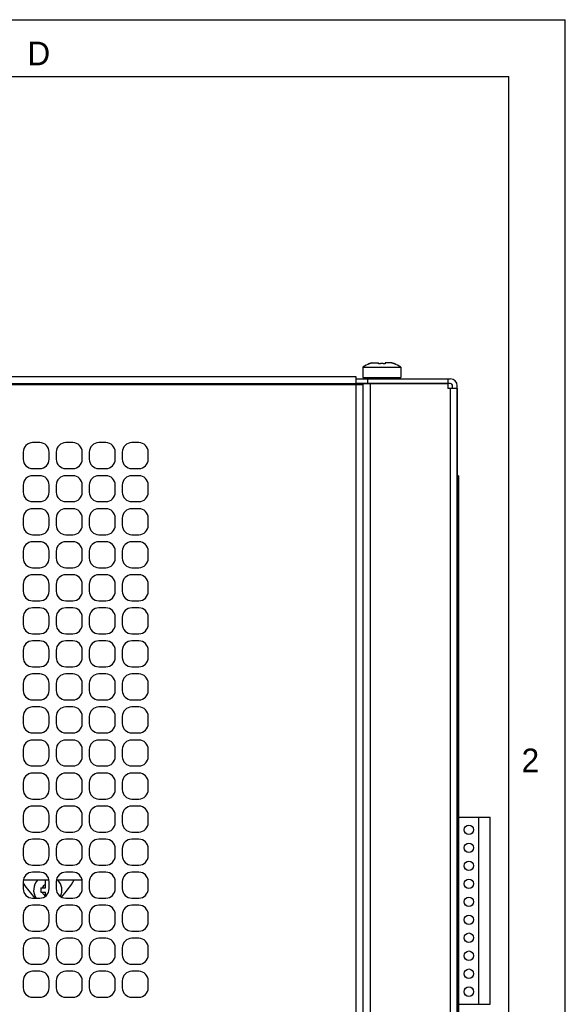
# Model space of a CAD drawing. Header units: millimetres. Extents: x 0 to 420, y 0 to 297.
# Tile 180 of 180: x 362 to 420, y 193 to 297. Entities that reach past the tile are written whole.
import ezdxf

# ---------------------------------------------------------------- set-up
doc = ezdxf.new("R2010")
doc.units = ezdxf.units.MM
doc.header["$LTSCALE"] = 23.1
doc.layers.get('0').update_dxf_attribs({"linetype": 'CONTINUOUS'})
doc.layers.add('ASSI', color=7, linetype='CONTINUOUS')
doc.styles.add('TEXTSTYLE_2', font='trium.ttf')

msp = doc.modelspace()

# ---------------------------------------------------------------- linework, layer by layer
at = {"color": 2, "linetype": 'CONTINUOUS'}
for p in [(0, 297), (420, 0)]:
    msp.add_line(p, (420, 297), dxfattribs=at)
at = {"color": 7, "linetype": 'CONTINUOUS'}
for p, q in [((18, 291), (414.000005, 291)), ((414.000005, 6), (414.000005, 291)), ((399.25437, 260.551609), (399.249923, 260.568206)), ((399.536068, 260.650335), (400.187916, 260.650335)), ((400.21437, 260.551609), (400.187916, 260.650335)), ((400.925148, 260.650335), (400.898694, 260.551609)), ((401.576996, 260.650335), (400.925148, 260.650335)), ((401.863141, 260.568206), (401.858694, 260.551609)), ((342.956532, 259.200335), (397.806532, 259.200335)), ((397.806532, 258.950335), (407.806532, 258.950335)), ((399.056532, 258.450335), (399.056532, 258.950335)), ((407.556532, 258.950335), (407.556532, 258.450335)), ((407.806532, 258.450335), (397.806532, 258.450335)), ((407.556532, 258.425335), (399.306532, 258.425335)), ((407.556532, 258.425335), (407.556532, 257.925335)), ((408.556532, 257.925335), (407.556532, 257.925335)), ((408.556532, 257.925335), (408.556532, 135.475335)), ((408.681532, 248.700335), (408.556532, 248.700335)), ((408.681532, 248.700335), (408.681532, 142.700335)), ((408.681532, 212.522585), (412.037782, 212.522585)), ((410.823282, 192.710585), (410.823282, 212.522585)), ((412.037782, 192.710585), (412.037782, 212.522585)), ((362.573373, 205.875335), (365.289691, 205.875335)), ((364.931532, 205.025335), (364.931532, 205.875335)), ((366.073373, 205.875335), (368.789691, 205.875335)), ((364.406532, 205.025335), (364.931532, 205.025335)), ((364.406532, 205.025335), (364.406532, 204.575335)), ((364.406532, 204.575335), (364.931532, 204.575335)), ((364.931532, 204.171547), (364.931532, 204.575335)), ((408.681532, 192.710585), (412.037782, 192.710585))]:
    msp.add_line(p, q, dxfattribs=at)
at = {"color": 9, "linetype": 'CONTINUOUS'}
for p, q in [((342.956532, 258.450335), (397.806532, 258.450335)), ((407.806532, 257.925335), (407.806532, 135.475335)), ((408.681532, 245.700335), (408.556532, 245.700335))]:
    msp.add_line(p, q, dxfattribs=at)
at = {"color": 7, "linetype": 'CONTINUOUS'}
for points in [[(399.536068, 260.650335), (399.512323, 260.643046), (399.488618, 260.635583), (399.464952, 260.627947), (399.441321, 260.620136), (399.417729, 260.612152), (399.394194, 260.603998), (399.370715, 260.595676), (399.347292, 260.587185), (399.323944, 260.578532), (399.300678, 260.569719), (399.277486, 260.560745), (399.25437, 260.551609)], [(400.556532, 260.568206), (400.52816, 260.568095), (400.499737, 260.567752), (400.471265, 260.567178), (400.442728, 260.566373), (400.414141, 260.565337), (400.385547, 260.564069), (400.356942, 260.562567), (400.32833, 260.560833), (400.299762, 260.55887), (400.271254, 260.556678), (400.24279, 260.554258), (400.21437, 260.551609)], [(400.898694, 260.551609), (400.870274, 260.554258), (400.841809, 260.556678), (400.813299, 260.55887), (400.784727, 260.560833), (400.75611, 260.562568), (400.727502, 260.56407), (400.698904, 260.565338), (400.670315, 260.566374), (400.641779, 260.567178), (400.613311, 260.567752), (400.584895, 260.568095), (400.556532, 260.568206)], [(401.858694, 260.551609), (401.835578, 260.560745), (401.812386, 260.569719), (401.78912, 260.578532), (401.765772, 260.587185), (401.742349, 260.595676), (401.71887, 260.603998), (401.695335, 260.612151), (401.671743, 260.620136), (401.648112, 260.627947), (401.624446, 260.635583), (401.600741, 260.643046), (401.576996, 260.650335)]]:
    msp.add_lwpolyline(points, dxfattribs=at)
for radius, start, end in [(1.5, 134.20671003, 214.51816206), (1.5, 333.20204079, 45.09361538), (0.63, 110.92483243, 159.07516757), (0.63, 200.92483243, 249.07516757)]:
    msp.add_arc((365.156532, 204.800335), radius, start, end, dxfattribs=at)
at = {"layer": 'ASSI', "color": 7, "linetype": 'CONTINUOUS'}
for p, q in [((398.556532, 260.185335), (398.556532, 259.100335)), ((398.556532, 260.185335), (402.556532, 260.185335)), ((402.556532, 260.185335), (402.556532, 259.100335)), ((342.956532, 259.200335), (397.806532, 259.200335)), ((397.806532, 259.200335), (397.806532, 258.350335)), ((398.556548, 259.100335), (402.556516, 259.100335)), ((399.556532, 259.100335), (399.556532, 258.950335)), ((401.556532, 259.100335), (401.556532, 258.950335)), ((342.956532, 258.350335), (398.556532, 258.350335)), ((398.556532, 258.425335), (398.556532, 134.975335)), ((399.306532, 258.425335), (398.556532, 258.425335)), ((408.056532, 257.925335), (408.056532, 258.200335)), ((408.556532, 135.200335), (408.556532, 258.200335)), ((364.306532, 252.200335), (363.556532, 252.200335)), ((367.806532, 252.200335), (367.056532, 252.200335)), ((371.306532, 252.200335), (370.556532, 252.200335)), ((374.806532, 252.200335), (374.056532, 252.200335)), ((362.556532, 251.200335), (362.556532, 250.450335)), ((365.306532, 250.450335), (365.306532, 251.200335)), ((366.056532, 251.200335), (366.056532, 250.450335)), ((368.806532, 250.450335), (368.806532, 251.200335)), ((369.556532, 251.200335), (369.556532, 250.450335)), ((372.306532, 250.450335), (372.306532, 251.200335)), ((373.056532, 251.200335), (373.056532, 250.450335)), ((375.806532, 250.450335), (375.806532, 251.200335)), ((363.556532, 249.450335), (364.306532, 249.450335)), ((367.056532, 249.450335), (367.806532, 249.450335)), ((370.556532, 249.450335), (371.306532, 249.450335)), ((374.056532, 249.450335), (374.806532, 249.450335)), ((364.306532, 248.700335), (363.556532, 248.700335)), ((367.806532, 248.700335), (367.056532, 248.700335)), ((371.306532, 248.700335), (370.556532, 248.700335)), ((374.806532, 248.700335), (374.056532, 248.700335)), ((362.556532, 247.700335), (362.556532, 246.950335)), ((365.306532, 246.950335), (365.306532, 247.700335)), ((366.056532, 247.700335), (366.056532, 246.950335)), ((368.806532, 246.950335), (368.806532, 247.700335)), ((369.556532, 247.700335), (369.556532, 246.950335)), ((372.306532, 246.950335), (372.306532, 247.700335)), ((373.056532, 247.700335), (373.056532, 246.950335)), ((375.806532, 246.950335), (375.806532, 247.700335)), ((363.556532, 245.950335), (364.306532, 245.950335)), ((364.306532, 245.200335), (363.556532, 245.200335)), ((367.056532, 245.950335), (367.806532, 245.950335)), ((367.806532, 245.200335), (367.056532, 245.200335)), ((370.556532, 245.950335), (371.306532, 245.950335)), ((371.306532, 245.200335), (370.556532, 245.200335)), ((374.056532, 245.950335), (374.806532, 245.950335)), ((374.806532, 245.200335), (374.056532, 245.200335)), ((362.556532, 244.200335), (362.556532, 243.450335)), ((365.306532, 243.450335), (365.306532, 244.200335)), ((366.056532, 244.200335), (366.056532, 243.450335)), ((368.806532, 243.450335), (368.806532, 244.200335)), ((369.556532, 244.200335), (369.556532, 243.450335)), ((372.306532, 243.450335), (372.306532, 244.200335)), ((373.056532, 244.200335), (373.056532, 243.450335)), ((375.806532, 243.450335), (375.806532, 244.200335)), ((363.556532, 242.450335), (364.306532, 242.450335)), ((367.056532, 242.450335), (367.806532, 242.450335)), ((370.556532, 242.450335), (371.306532, 242.450335)), ((374.056532, 242.450335), (374.806532, 242.450335)), ((364.306532, 241.700335), (363.556532, 241.700335)), ((367.806532, 241.700335), (367.056532, 241.700335)), ((371.306532, 241.700335), (370.556532, 241.700335)), ((374.806532, 241.700335), (374.056532, 241.700335)), ((362.556532, 240.700335), (362.556532, 239.950335)), ((365.306532, 239.950335), (365.306532, 240.700335)), ((366.056532, 240.700335), (366.056532, 239.950335)), ((368.806532, 239.950335), (368.806532, 240.700335)), ((369.556532, 240.700335), (369.556532, 239.950335)), ((372.306532, 239.950335), (372.306532, 240.700335)), ((373.056532, 240.700335), (373.056532, 239.950335)), ((375.806532, 239.950335), (375.806532, 240.700335)), ((363.556532, 238.950335), (364.306532, 238.950335)), ((367.056532, 238.950335), (367.806532, 238.950335)), ((370.556532, 238.950335), (371.306532, 238.950335)), ((374.056532, 238.950335), (374.806532, 238.950335)), ((364.306532, 238.200335), (363.556532, 238.200335)), ((367.806532, 238.200335), (367.056532, 238.200335)), ((371.306532, 238.200335), (370.556532, 238.200335)), ((374.806532, 238.200335), (374.056532, 238.200335)), ((362.556532, 237.200335), (362.556532, 236.450335)), ((365.306532, 236.450335), (365.306532, 237.200335)), ((366.056532, 237.200335), (366.056532, 236.450335)), ((368.806532, 236.450335), (368.806532, 237.200335)), ((369.556532, 237.200335), (369.556532, 236.450335)), ((372.306532, 236.450335), (372.306532, 237.200335)), ((373.056532, 237.200335), (373.056532, 236.450335)), ((375.806532, 236.450335), (375.806532, 237.200335)), ((363.556532, 235.450335), (364.306532, 235.450335)), ((364.306532, 234.700335), (363.556532, 234.700335)), ((367.056532, 235.450335), (367.806532, 235.450335)), ((367.806532, 234.700335), (367.056532, 234.700335)), ((370.556532, 235.450335), (371.306532, 235.450335)), ((371.306532, 234.700335), (370.556532, 234.700335)), ((374.056532, 235.450335), (374.806532, 235.450335)), ((374.806532, 234.700335), (374.056532, 234.700335)), ((362.556532, 233.700335), (362.556532, 232.950335)), ((365.306532, 232.950335), (365.306532, 233.700335)), ((366.056532, 233.700335), (366.056532, 232.950335)), ((368.806532, 232.950335), (368.806532, 233.700335)), ((369.556532, 233.700335), (369.556532, 232.950335)), ((372.306532, 232.950335), (372.306532, 233.700335)), ((373.056532, 233.700335), (373.056532, 232.950335)), ((375.806532, 232.950335), (375.806532, 233.700335)), ((363.556532, 231.950335), (364.306532, 231.950335)), ((367.056532, 231.950335), (367.806532, 231.950335)), ((370.556532, 231.950335), (371.306532, 231.950335)), ((374.056532, 231.950335), (374.806532, 231.950335)), ((364.306532, 231.200335), (363.556532, 231.200335)), ((367.806532, 231.200335), (367.056532, 231.200335)), ((371.306532, 231.200335), (370.556532, 231.200335)), ((374.806532, 231.200335), (374.056532, 231.200335)), ((362.556532, 230.200335), (362.556532, 229.450335)), ((365.306532, 229.450335), (365.306532, 230.200335)), ((366.056532, 230.200335), (366.056532, 229.450335)), ((368.806532, 229.450335), (368.806532, 230.200335)), ((369.556532, 230.200335), (369.556532, 229.450335)), ((372.306532, 229.450335), (372.306532, 230.200335)), ((373.056532, 230.200335), (373.056532, 229.450335)), ((375.806532, 229.450335), (375.806532, 230.200335)), ((363.556532, 228.450335), (364.306532, 228.450335)), ((367.056532, 228.450335), (367.806532, 228.450335)), ((370.556532, 228.450335), (371.306532, 228.450335)), ((374.056532, 228.450335), (374.806532, 228.450335)), ((364.306532, 227.700335), (363.556532, 227.700335)), ((367.806532, 227.700335), (367.056532, 227.700335)), ((371.306532, 227.700335), (370.556532, 227.700335)), ((374.806532, 227.700335), (374.056532, 227.700335)), ((362.556532, 226.700335), (362.556532, 225.950335)), ((365.306532, 225.950335), (365.306532, 226.700335)), ((366.056532, 226.700335), (366.056532, 225.950335)), ((368.806532, 225.950335), (368.806532, 226.700335)), ((369.556532, 226.700335), (369.556532, 225.950335)), ((372.306532, 225.950335), (372.306532, 226.700335)), ((373.056532, 226.700335), (373.056532, 225.950335)), ((375.806532, 225.950335), (375.806532, 226.700335)), ((363.556532, 224.950335), (364.306532, 224.950335)), ((367.056532, 224.950335), (367.806532, 224.950335)), ((370.556532, 224.950335), (371.306532, 224.950335)), ((374.056532, 224.950335), (374.806532, 224.950335)), ((362.556532, 223.200335), (362.556532, 222.450335)), ((364.306532, 224.200335), (363.556532, 224.200335)), ((365.306532, 222.450335), (365.306532, 223.200335)), ((366.056532, 223.200335), (366.056532, 222.450335)), ((367.806532, 224.200335), (367.056532, 224.200335)), ((368.806532, 222.450335), (368.806532, 223.200335)), ((369.556532, 223.200335), (369.556532, 222.450335)), ((371.306532, 224.200335), (370.556532, 224.200335)), ((372.306532, 222.450335), (372.306532, 223.200335)), ((373.056532, 223.200335), (373.056532, 222.450335)), ((374.806532, 224.200335), (374.056532, 224.200335)), ((375.806532, 222.450335), (375.806532, 223.200335)), ((363.556532, 221.450335), (364.306532, 221.450335)), ((367.056532, 221.450335), (367.806532, 221.450335)), ((370.556532, 221.450335), (371.306532, 221.450335)), ((374.056532, 221.450335), (374.806532, 221.450335)), ((364.306532, 220.700335), (363.556532, 220.700335)), ((367.806532, 220.700335), (367.056532, 220.700335)), ((371.306532, 220.700335), (370.556532, 220.700335)), ((374.806532, 220.700335), (374.056532, 220.700335)), ((362.556532, 219.700335), (362.556532, 218.950335)), ((365.306532, 218.950335), (365.306532, 219.700335)), ((366.056532, 219.700335), (366.056532, 218.950335)), ((368.806532, 218.950335), (368.806532, 219.700335)), ((369.556532, 219.700335), (369.556532, 218.950335)), ((372.306532, 218.950335), (372.306532, 219.700335)), ((373.056532, 219.700335), (373.056532, 218.950335)), ((375.806532, 218.950335), (375.806532, 219.700335)), ((363.556532, 217.950335), (364.306532, 217.950335)), ((364.306532, 217.200335), (363.556532, 217.200335)), ((367.056532, 217.950335), (367.806532, 217.950335)), ((367.806532, 217.200335), (367.056532, 217.200335)), ((370.556532, 217.950335), (371.306532, 217.950335)), ((371.306532, 217.200335), (370.556532, 217.200335)), ((374.056532, 217.950335), (374.806532, 217.950335)), ((374.806532, 217.200335), (374.056532, 217.200335)), ((362.556532, 216.200335), (362.556532, 215.450335)), ((365.306532, 215.450335), (365.306532, 216.200335)), ((366.056532, 216.200335), (366.056532, 215.450335)), ((368.806532, 215.450335), (368.806532, 216.200335)), ((369.556532, 216.200335), (369.556532, 215.450335)), ((372.306532, 215.450335), (372.306532, 216.200335)), ((373.056532, 216.200335), (373.056532, 215.450335)), ((375.806532, 215.450335), (375.806532, 216.200335)), ((363.556532, 214.450335), (364.306532, 214.450335)), ((367.056532, 214.450335), (367.806532, 214.450335)), ((370.556532, 214.450335), (371.306532, 214.450335)), ((374.056532, 214.450335), (374.806532, 214.450335)), ((364.306532, 213.700335), (363.556532, 213.700335)), ((367.806532, 213.700335), (367.056532, 213.700335)), ((371.306532, 213.700335), (370.556532, 213.700335)), ((374.806532, 213.700335), (374.056532, 213.700335)), ((362.556532, 212.700335), (362.556532, 211.950335)), ((365.306532, 211.950335), (365.306532, 212.700335)), ((366.056532, 212.700335), (366.056532, 211.950335)), ((368.806532, 211.950335), (368.806532, 212.700335)), ((369.556532, 212.700335), (369.556532, 211.950335)), ((372.306532, 211.950335), (372.306532, 212.700335)), ((373.056532, 212.700335), (373.056532, 211.950335)), ((375.806532, 211.950335), (375.806532, 212.700335)), ((363.556532, 210.950335), (364.306532, 210.950335)), ((367.056532, 210.950335), (367.806532, 210.950335)), ((370.556532, 210.950335), (371.306532, 210.950335)), ((374.056532, 210.950335), (374.806532, 210.950335)), ((364.306532, 210.200335), (363.556532, 210.200335)), ((367.806532, 210.200335), (367.056532, 210.200335)), ((371.306532, 210.200335), (370.556532, 210.200335)), ((374.806532, 210.200335), (374.056532, 210.200335)), ((362.556532, 209.200335), (362.556532, 208.450335)), ((365.306532, 208.450335), (365.306532, 209.200335)), ((366.056532, 209.200335), (366.056532, 208.450335)), ((368.806532, 208.450335), (368.806532, 209.200335)), ((369.556532, 209.200335), (369.556532, 208.450335)), ((372.306532, 208.450335), (372.306532, 209.200335)), ((373.056532, 209.200335), (373.056532, 208.450335)), ((375.806532, 208.450335), (375.806532, 209.200335)), ((363.556532, 207.450335), (364.306532, 207.450335)), ((364.306532, 206.700335), (363.556532, 206.700335)), ((367.056532, 207.450335), (367.806532, 207.450335)), ((367.806532, 206.700335), (367.056532, 206.700335)), ((370.556532, 207.450335), (371.306532, 207.450335)), ((371.306532, 206.700335), (370.556532, 206.700335)), ((374.056532, 207.450335), (374.806532, 207.450335)), ((374.806532, 206.700335), (374.056532, 206.700335)), ((362.556532, 205.700335), (362.556532, 204.950335)), ((365.306532, 204.950335), (365.306532, 205.700335)), ((366.056532, 205.700335), (366.056532, 204.950335)), ((368.806532, 204.950335), (368.806532, 205.700335)), ((369.556532, 205.700335), (369.556532, 204.950335)), ((372.306532, 204.950335), (372.306532, 205.700335)), ((373.056532, 205.700335), (373.056532, 204.950335)), ((375.806532, 204.950335), (375.806532, 205.700335)), ((363.556532, 203.950335), (364.306532, 203.950335)), ((367.056532, 203.950335), (367.806532, 203.950335)), ((370.556532, 203.950335), (371.306532, 203.950335)), ((374.056532, 203.950335), (374.806532, 203.950335)), ((364.306532, 203.200335), (363.556532, 203.200335)), ((367.806532, 203.200335), (367.056532, 203.200335)), ((371.306532, 203.200335), (370.556532, 203.200335)), ((374.806532, 203.200335), (374.056532, 203.200335)), ((362.556532, 202.200335), (362.556532, 201.450335)), ((365.306532, 201.450335), (365.306532, 202.200335)), ((366.056532, 202.200335), (366.056532, 201.450335)), ((368.806532, 201.450335), (368.806532, 202.200335)), ((369.556532, 202.200335), (369.556532, 201.450335)), ((372.306532, 201.450335), (372.306532, 202.200335)), ((373.056532, 202.200335), (373.056532, 201.450335)), ((375.806532, 201.450335), (375.806532, 202.200335)), ((363.556532, 200.450335), (364.306532, 200.450335)), ((367.056532, 200.450335), (367.806532, 200.450335)), ((370.556532, 200.450335), (371.306532, 200.450335)), ((374.056532, 200.450335), (374.806532, 200.450335)), ((364.306532, 199.700335), (363.556532, 199.700335)), ((367.806532, 199.700335), (367.056532, 199.700335)), ((371.306532, 199.700335), (370.556532, 199.700335)), ((374.806532, 199.700335), (374.056532, 199.700335)), ((362.556532, 198.700335), (362.556532, 197.950335)), ((365.306532, 197.950335), (365.306532, 198.700335)), ((366.056532, 198.700335), (366.056532, 197.950335)), ((368.806532, 197.950335), (368.806532, 198.700335)), ((369.556532, 198.700335), (369.556532, 197.950335)), ((372.306532, 197.950335), (372.306532, 198.700335)), ((373.056532, 198.700335), (373.056532, 197.950335)), ((375.806532, 197.950335), (375.806532, 198.700335)), ((363.556532, 196.950335), (364.306532, 196.950335)), ((364.306532, 196.200335), (363.556532, 196.200335)), ((367.056532, 196.950335), (367.806532, 196.950335)), ((367.806532, 196.200335), (367.056532, 196.200335)), ((370.556532, 196.950335), (371.306532, 196.950335)), ((371.306532, 196.200335), (370.556532, 196.200335)), ((374.056532, 196.950335), (374.806532, 196.950335)), ((374.806532, 196.200335), (374.056532, 196.200335)), ((362.556532, 195.200335), (362.556532, 194.450335)), ((365.306532, 194.450335), (365.306532, 195.200335)), ((366.056532, 195.200335), (366.056532, 194.450335)), ((368.806532, 194.450335), (368.806532, 195.200335)), ((369.556532, 195.200335), (369.556532, 194.450335)), ((372.306532, 194.450335), (372.306532, 195.200335)), ((373.056532, 195.200335), (373.056532, 194.450335)), ((375.806532, 194.450335), (375.806532, 195.200335)), ((363.556532, 193.450335), (364.306532, 193.450335)), ((367.056532, 193.450335), (367.806532, 193.450335)), ((370.556532, 193.450335), (371.306532, 193.450335)), ((374.056532, 193.450335), (374.806532, 193.450335))]:
    msp.add_line(p, q, dxfattribs=at)
at = {"layer": 'ASSI', "color": 9, "linetype": 'CONTINUOUS'}
for p, q in [((397.806532, 258.350335), (397.806532, 135.050335)), ((399.306532, 258.425335), (399.306532, 134.975335))]:
    msp.add_line(p, q, dxfattribs=at)
at = {"layer": 'ASSI', "color": 7, "linetype": 'CONTINUOUS'}
for centre in [(409.787782, 211.189085), (409.787782, 209.284085), (409.787782, 207.379085), (409.787782, 205.474085), (409.787782, 203.569085), (409.787782, 201.664085), (409.787782, 199.759085), (409.787782, 197.854085), (409.787782, 195.949085), (409.787782, 194.044085)]:
    msp.add_circle(centre, 0.5, dxfattribs=at)
for centre, radius, start, end in [((400.556532, 257.382593), 3.443162, 112.30144772, 125.5111576), ((400.556532, 257.382593), 3.443162, 54.4888424, 67.69855228), ((407.806532, 258.200335), 0.75, 0, 90), ((407.806532, 258.200335), 0.25, 0, 90), ((363.556532, 251.200335), 1, 90, 180), ((364.306532, 251.200335), 1, 0, 90), ((367.056532, 251.200335), 1, 90, 180), ((367.806532, 251.200335), 1, 0, 90), ((370.556532, 251.200335), 1, 90, 180), ((371.306532, 251.200335), 1, 0, 90), ((374.056532, 251.200335), 1, 90, 180), ((374.806532, 251.200335), 1, 0, 90), ((363.556532, 250.450335), 1, 180, 270), ((364.306532, 250.450335), 1, 270, 360), ((367.056532, 250.450335), 1, 180, 270), ((367.806532, 250.450335), 1, 270, 360), ((370.556532, 250.450335), 1, 180, 270), ((371.306532, 250.450335), 1, 270, 360), ((374.056532, 250.450335), 1, 180, 270), ((374.806532, 250.450335), 1, 270, 360), ((363.556532, 247.700335), 1, 90, 180), ((364.306532, 247.700335), 1, 0, 90), ((367.056532, 247.700335), 1, 90, 180), ((367.806532, 247.700335), 1, 0, 90), ((370.556532, 247.700335), 1, 90, 180), ((371.306532, 247.700335), 1, 0, 90), ((374.056532, 247.700335), 1, 90, 180), ((374.806532, 247.700335), 1, 0, 90), ((363.556532, 246.950335), 1, 180, 270), ((364.306532, 246.950335), 1, 270, 360), ((367.056532, 246.950335), 1, 180, 270), ((367.806532, 246.950335), 1, 270, 360), ((370.556532, 246.950335), 1, 180, 270), ((371.306532, 246.950335), 1, 270, 360), ((374.056532, 246.950335), 1, 180, 270), ((374.806532, 246.950335), 1, 270, 360), ((363.556532, 244.200335), 1, 90, 180), ((364.306532, 244.200335), 1, 0, 90), ((367.056532, 244.200335), 1, 90, 180), ((367.806532, 244.200335), 1, 0, 90), ((370.556532, 244.200335), 1, 90, 180), ((371.306532, 244.200335), 1, 0, 90), ((374.056532, 244.200335), 1, 90, 180), ((374.806532, 244.200335), 1, 0, 90), ((363.556532, 243.450335), 1, 180, 270), ((364.306532, 243.450335), 1, 270, 360), ((367.056532, 243.450335), 1, 180, 270), ((367.806532, 243.450335), 1, 270, 360), ((370.556532, 243.450335), 1, 180, 270), ((371.306532, 243.450335), 1, 270, 360), ((374.056532, 243.450335), 1, 180, 270), ((374.806532, 243.450335), 1, 270, 360), ((363.556532, 240.700335), 1, 90, 180), ((364.306532, 240.700335), 1, 0, 90), ((367.056532, 240.700335), 1, 90, 180), ((367.806532, 240.700335), 1, 0, 90), ((370.556532, 240.700335), 1, 90, 180), ((371.306532, 240.700335), 1, 0, 90), ((374.056532, 240.700335), 1, 90, 180), ((374.806532, 240.700335), 1, 0, 90), ((363.556532, 239.950335), 1, 180, 270), ((364.306532, 239.950335), 1, 270, 360), ((367.056532, 239.950335), 1, 180, 270), ((367.806532, 239.950335), 1, 270, 360), ((370.556532, 239.950335), 1, 180, 270), ((371.306532, 239.950335), 1, 270, 360), ((374.056532, 239.950335), 1, 180, 270), ((374.806532, 239.950335), 1, 270, 360), ((363.556532, 237.200335), 1, 90, 180), ((364.306532, 237.200335), 1, 0, 90), ((367.056532, 237.200335), 1, 90, 180), ((367.806532, 237.200335), 1, 0, 90), ((370.556532, 237.200335), 1, 90, 180), ((371.306532, 237.200335), 1, 0, 90), ((374.056532, 237.200335), 1, 90, 180), ((374.806532, 237.200335), 1, 0, 90), ((363.556532, 236.450335), 1, 180, 270), ((364.306532, 236.450335), 1, 270, 360), ((367.056532, 236.450335), 1, 180, 270), ((367.806532, 236.450335), 1, 270, 360), ((370.556532, 236.450335), 1, 180, 270), ((371.306532, 236.450335), 1, 270, 360), ((374.056532, 236.450335), 1, 180, 270), ((374.806532, 236.450335), 1, 270, 360), ((363.556532, 233.700335), 1, 90, 180), ((364.306532, 233.700335), 1, 0, 90), ((367.056532, 233.700335), 1, 90, 180), ((367.806532, 233.700335), 1, 0, 90), ((370.556532, 233.700335), 1, 90, 180), ((371.306532, 233.700335), 1, 0, 90), ((374.056532, 233.700335), 1, 90, 180), ((374.806532, 233.700335), 1, 0, 90), ((363.556532, 232.950335), 1, 180, 270), ((364.306532, 232.950335), 1, 270, 360), ((367.056532, 232.950335), 1, 180, 270), ((367.806532, 232.950335), 1, 270, 360), ((370.556532, 232.950335), 1, 180, 270), ((371.306532, 232.950335), 1, 270, 360), ((374.056532, 232.950335), 1, 180, 270), ((374.806532, 232.950335), 1, 270, 360), ((363.556532, 230.200335), 1, 90, 180), ((364.306532, 230.200335), 1, 0, 90), ((367.056532, 230.200335), 1, 90, 180), ((367.806532, 230.200335), 1, 0, 90), ((370.556532, 230.200335), 1, 90, 180), ((371.306532, 230.200335), 1, 0, 90), ((374.056532, 230.200335), 1, 90, 180), ((374.806532, 230.200335), 1, 0, 90), ((363.556532, 229.450335), 1, 180, 270), ((364.306532, 229.450335), 1, 270, 360), ((367.056532, 229.450335), 1, 180, 270), ((367.806532, 229.450335), 1, 270, 360), ((370.556532, 229.450335), 1, 180, 270), ((371.306532, 229.450335), 1, 270, 360), ((374.056532, 229.450335), 1, 180, 270), ((374.806532, 229.450335), 1, 270, 360), ((363.556532, 226.700335), 1, 90, 180), ((364.306532, 226.700335), 1, 0, 90), ((367.056532, 226.700335), 1, 90, 180), ((367.806532, 226.700335), 1, 0, 90), ((370.556532, 226.700335), 1, 90, 180), ((371.306532, 226.700335), 1, 0, 90), ((374.056532, 226.700335), 1, 90, 180), ((374.806532, 226.700335), 1, 0, 90), ((363.556532, 225.950335), 1, 180, 270), ((364.306532, 225.950335), 1, 270, 360), ((367.056532, 225.950335), 1, 180, 270), ((367.806532, 225.950335), 1, 270, 360), ((370.556532, 225.950335), 1, 180, 270), ((371.306532, 225.950335), 1, 270, 360), ((374.056532, 225.950335), 1, 180, 270), ((374.806532, 225.950335), 1, 270, 360), ((363.556532, 223.200335), 1, 90, 180), ((364.306532, 223.200335), 1, 0, 90), ((367.056532, 223.200335), 1, 90, 180), ((367.806532, 223.200335), 1, 0, 90), ((370.556532, 223.200335), 1, 90, 180), ((371.306532, 223.200335), 1, 0, 90), ((374.056532, 223.200335), 1, 90, 180), ((374.806532, 223.200335), 1, 0, 90), ((363.556532, 222.450335), 1, 180, 270), ((364.306532, 222.450335), 1, 270, 360), ((367.056532, 222.450335), 1, 180, 270), ((367.806532, 222.450335), 1, 270, 360), ((370.556532, 222.450335), 1, 180, 270), ((371.306532, 222.450335), 1, 270, 360), ((374.056532, 222.450335), 1, 180, 270), ((374.806532, 222.450335), 1, 270, 360), ((363.556532, 219.700335), 1, 90, 180), ((364.306532, 219.700335), 1, 0, 90), ((367.056532, 219.700335), 1, 90, 180), ((367.806532, 219.700335), 1, 0, 90), ((370.556532, 219.700335), 1, 90, 180), ((371.306532, 219.700335), 1, 0, 90), ((374.056532, 219.700335), 1, 90, 180), ((374.806532, 219.700335), 1, 0, 90), ((363.556532, 218.950335), 1, 180, 270), ((364.306532, 218.950335), 1, 270, 360), ((367.056532, 218.950335), 1, 180, 270), ((367.806532, 218.950335), 1, 270, 360), ((370.556532, 218.950335), 1, 180, 270), ((371.306532, 218.950335), 1, 270, 360), ((374.056532, 218.950335), 1, 180, 270), ((374.806532, 218.950335), 1, 270, 360), ((363.556532, 216.200335), 1, 90, 180), ((364.306532, 216.200335), 1, 0, 90), ((367.056532, 216.200335), 1, 90, 180), ((367.806532, 216.200335), 1, 0, 90), ((370.556532, 216.200335), 1, 90, 180), ((371.306532, 216.200335), 1, 0, 90), ((374.056532, 216.200335), 1, 90, 180), ((374.806532, 216.200335), 1, 0, 90), ((363.556532, 215.450335), 1, 180, 270), ((364.306532, 215.450335), 1, 270, 360), ((367.056532, 215.450335), 1, 180, 270), ((367.806532, 215.450335), 1, 270, 360), ((370.556532, 215.450335), 1, 180, 270), ((371.306532, 215.450335), 1, 270, 360), ((374.056532, 215.450335), 1, 180, 270), ((374.806532, 215.450335), 1, 270, 360), ((363.556532, 212.700335), 1, 90, 180), ((364.306532, 212.700335), 1, 0, 90), ((367.056532, 212.700335), 1, 90, 180), ((367.806532, 212.700335), 1, 0, 90), ((370.556532, 212.700335), 1, 90, 180), ((371.306532, 212.700335), 1, 0, 90), ((374.056532, 212.700335), 1, 90, 180), ((374.806532, 212.700335), 1, 0, 90), ((363.556532, 211.950335), 1, 180, 270), ((364.306532, 211.950335), 1, 270, 360), ((367.056532, 211.950335), 1, 180, 270), ((367.806532, 211.950335), 1, 270, 360), ((370.556532, 211.950335), 1, 180, 270), ((371.306532, 211.950335), 1, 270, 360), ((374.056532, 211.950335), 1, 180, 270), ((374.806532, 211.950335), 1, 270, 360), ((363.556532, 209.200335), 1, 90, 180), ((364.306532, 209.200335), 1, 0, 90), ((367.056532, 209.200335), 1, 90, 180), ((367.806532, 209.200335), 1, 0, 90), ((370.556532, 209.200335), 1, 90, 180), ((371.306532, 209.200335), 1, 0, 90), ((374.056532, 209.200335), 1, 90, 180), ((374.806532, 209.200335), 1, 0, 90), ((363.556532, 208.450335), 1, 180, 270), ((364.306532, 208.450335), 1, 270, 360), ((367.056532, 208.450335), 1, 180, 270), ((367.806532, 208.450335), 1, 270, 360), ((370.556532, 208.450335), 1, 180, 270), ((371.306532, 208.450335), 1, 270, 360), ((374.056532, 208.450335), 1, 180, 270), ((374.806532, 208.450335), 1, 270, 360), ((363.556532, 205.700335), 1, 90, 180), ((364.306532, 205.700335), 1, 0, 90), ((367.056532, 205.700335), 1, 90, 180), ((367.806532, 205.700335), 1, 0, 90), ((370.556532, 205.700335), 1, 90, 180), ((371.306532, 205.700335), 1, 0, 90), ((374.056532, 205.700335), 1, 90, 180), ((374.806532, 205.700335), 1, 0, 90), ((370.701175, 210.750335), 9.669643, 212.60401848, 224.69364712), ((359.611889, 210.750335), 9.669643, 316.25022012, 329.72059613), ((363.556532, 204.950335), 1, 180, 270), ((364.306532, 204.950335), 1, 270, 360), ((367.056532, 204.950335), 1, 180, 270), ((367.806532, 204.950335), 1, 270, 360), ((370.556532, 204.950335), 1, 180, 270), ((371.306532, 204.950335), 1, 270, 360), ((374.056532, 204.950335), 1, 180, 270), ((374.806532, 204.950335), 1, 270, 360), ((363.556532, 202.200335), 1, 90, 180), ((364.306532, 202.200335), 1, 0, 90), ((367.056532, 202.200335), 1, 90, 180), ((367.806532, 202.200335), 1, 0, 90), ((370.556532, 202.200335), 1, 90, 180), ((371.306532, 202.200335), 1, 0, 90), ((374.056532, 202.200335), 1, 90, 180), ((374.806532, 202.200335), 1, 0, 90), ((363.556532, 201.450335), 1, 180, 270), ((364.306532, 201.450335), 1, 270, 360), ((367.056532, 201.450335), 1, 180, 270), ((367.806532, 201.450335), 1, 270, 360), ((370.556532, 201.450335), 1, 180, 270), ((371.306532, 201.450335), 1, 270, 360), ((374.056532, 201.450335), 1, 180, 270), ((374.806532, 201.450335), 1, 270, 360), ((363.556532, 198.700335), 1, 90, 180), ((364.306532, 198.700335), 1, 0, 90), ((367.056532, 198.700335), 1, 90, 180), ((367.806532, 198.700335), 1, 0, 90), ((370.556532, 198.700335), 1, 90, 180), ((371.306532, 198.700335), 1, 0, 90), ((374.056532, 198.700335), 1, 90, 180), ((374.806532, 198.700335), 1, 0, 90), ((363.556532, 197.950335), 1, 180, 270), ((364.306532, 197.950335), 1, 270, 360), ((367.056532, 197.950335), 1, 180, 270), ((367.806532, 197.950335), 1, 270, 360), ((370.556532, 197.950335), 1, 180, 270), ((371.306532, 197.950335), 1, 270, 360), ((374.056532, 197.950335), 1, 180, 270), ((374.806532, 197.950335), 1, 270, 360), ((363.556532, 195.200335), 1, 90, 180), ((364.306532, 195.200335), 1, 0, 90), ((367.056532, 195.200335), 1, 90, 180), ((367.806532, 195.200335), 1, 0, 90), ((370.556532, 195.200335), 1, 90, 180), ((371.306532, 195.200335), 1, 0, 90), ((374.056532, 195.200335), 1, 90, 180), ((374.806532, 195.200335), 1, 0, 90), ((363.556532, 194.450335), 1, 180, 270), ((364.306532, 194.450335), 1, 270, 360), ((367.056532, 194.450335), 1, 180, 270), ((367.806532, 194.450335), 1, 270, 360), ((370.556532, 194.450335), 1, 180, 270), ((371.306532, 194.450335), 1, 270, 360), ((374.056532, 194.450335), 1, 180, 270), ((374.806532, 194.450335), 1, 270, 360)]:
    msp.add_arc(centre, radius, start, end, dxfattribs=at)

# ---------------------------------------------------------------- texts
at = {"color": 2, "linetype": 'CONTINUOUS', "char_height": 2.5, "attachment_point": 2, "line_spacing_factor": 0.9, "style": 'TEXTSTYLE_2'}
for s, insert, width in [('D', (364.208521, 294.673965), 2.5), ('2', (416.298017, 219.794307), 1.91666667)]:
    msp.add_mtext(s, dxfattribs=dict(at, insert=insert, width=width))

doc.saveas('drawing.dxf')
